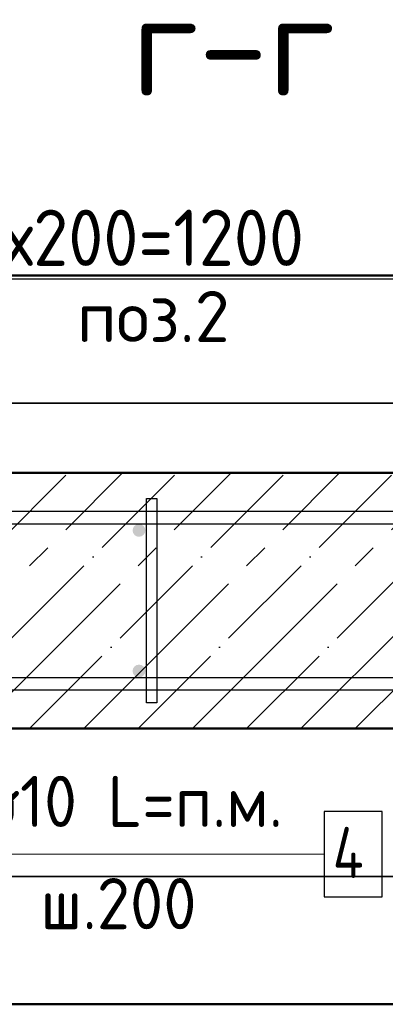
# Model space of a CAD drawing. Header units: millimetres. Extents: x -30645 to 44626, y 46540 to 77351.
# Tile 11 of 84: x -26677 to -26391, y 50022 to 50793. Entities that reach past the tile are written whole.
import ezdxf

# ---------------------------------------------------------------- set-up
doc = ezdxf.new("R2010")
doc.units = ezdxf.units.MM
doc.header["$PDMODE"] = 65
doc.linetypes.add('______11', pattern=[100, 80, -10, 0, -10])
doc.linetypes.add('______5', pattern=[220, 160, -20, 20, -20])
for name, color, linetype, lineweight in [('Standard', 7, 'Continuous', 25), ('Арм.стержн. вертикальными 1', 22, 'Continuous', 35), ('Арм.стержн.горизонт. 1', 180, 'Continuous', 35), ('Размерная линия_ общее', 7, 'Continuous', 13)]:
    doc.layers.add(name, color=color, linetype=linetype, lineweight=lineweight)
doc.layers.add('Арм.стержн.Стяжки', color=7, linetype='Continuous', lineweight=35, true_color=0x501e0f)
doc.styles.add('ISOCPEUR', font='ISOCPEUR')
doc.dimstyles.new('DIMSTYLE_3', dxfattribs={"dimtxt": 44, "dimasz": 50, "dimexe": 0, "dimexo": 0, "dimgap": 22, "dimtad": 2, "dimdec": 0, "dimrnd": 5, "dimzin": 12, "dimdsep": 46, "dimtxsty": 'ISOCPEUR', "dimblk1": 'ALL_ML_STRICH', "dimblk2": 'ALL_ML_STRICH', "dimsah": 1, "dimcen": 0, "dimclrd": 7, "dimclre": 256, "dimclrt": 7, "dimadec": 0, "dimazin": 0, "dimtfac": 1, "dimtdec": 0, "dimtix": 1, "dimtmove": 2, "dimatfit": 3, "dimfxl": 0, "dimtzin": 0, "dimlwd": 0, "dimlwe": -3, "dimarcsym": 0})

# ---------------------------------------------------------------- blocks, each defined once
blk = doc.blocks.new('ALL_ML_STRICH')
at = {"color": 0, "linetype": 'ByBlock', "lineweight": -2}
for p, q in [((0, -0.5), (0, 0.5)), ((-0.3, -0.3), (0.3, 0.3)), ((-1, 0), (0.5, 0))]:
    blk.add_line(p, q, dxfattribs=at)
blk = doc.blocks.new('*D200')
at = {"layer": 'DEFPOINTS', "color": 7, "linetype": 'Continuous', "lineweight": 13, "transparency": 33554687}
for p in [(-27183.48, 50590.09), (-27183.48, 50393.15), (-25983.48, 50393.15)]:
    blk.add_point(p, dxfattribs=at)
at = {"layer": 'Размерная линия_ общее', "color": 253, "linetype": 'Continuous', "lineweight": -2, "true_color": 0xa0a0a0, "transparency": 33554687}
for p, q in [((-27183.48, 50413.15), (-27183.48, 50590.09)), ((-25983.48, 50413.15), (-25983.48, 50590.09))]:
    blk.add_line(p, q, dxfattribs=at)
at = {"layer": 'Размерная линия_ общее', "color": 7, "linetype": 'Continuous', "lineweight": -2, "transparency": 33554687}
blk.add_line((-27183.48, 50590.09), (-25983.48, 50590.09), dxfattribs=at)
at = {"layer": 'Размерная линия_ общее', "color": 7, "linetype": 'Continuous', "lineweight": 13, "transparency": 33554687, "xscale": 50, "yscale": 50, "zscale": 50, "rotation": 180}
blk.add_blockref('ALL_ML_STRICH', (-27183.48, 50590.09), dxfattribs=at)
at = {"layer": 'Размерная линия_ общее', "color": 7, "linetype": 'Continuous', "lineweight": 13, "transparency": 33554687, "xscale": 50, "yscale": 50, "zscale": 50}
blk.add_blockref('ALL_ML_STRICH', (-25983.48, 50590.09), dxfattribs=at)
at = {"layer": 'Размерная линия_ общее', "color": 7, "linetype": 'Continuous', "lineweight": 13, "transparency": 33554687, "insert": (-26717.48, 50644.09), "char_height": 44, "width": 2.2, "attachment_point": 1, "line_spacing_factor": 0.60241, "style": 'ISOCPEUR'}
blk.add_mtext('\\W0.91;6х200=1200', dxfattribs=at)

msp = doc.modelspace()

# ---------------------------------------------------------------- hatches: boundary and pattern name
at = {"layer": 'Арм.стержн. вертикальными 1', "linetype": 'Continuous', "lineweight": 50, "transparency": 33554687}
for points in [[(-26578.48, 50393.15), (-26578.86, 50395.06), (-26579.95, 50396.69), (-26581.57, 50397.77), (-26583.48, 50398.15), (-26585.4, 50397.77), (-26587.02, 50396.69), (-26588.1, 50395.06), (-26588.48, 50393.15), (-26588.1, 50391.24), (-26587.02, 50389.61), (-26585.4, 50388.53), (-26583.48, 50388.15), (-26581.57, 50388.53), (-26579.95, 50389.61), (-26578.86, 50391.24)], [(-26578.48, 50283.15), (-26578.86, 50285.06), (-26579.95, 50286.68), (-26581.57, 50287.77), (-26583.48, 50288.15), (-26585.4, 50287.77), (-26587.02, 50286.68), (-26588.1, 50285.06), (-26588.48, 50283.15), (-26588.1, 50281.24), (-26587.02, 50279.61), (-26585.4, 50278.53), (-26583.48, 50278.15), (-26581.57, 50278.53), (-26579.95, 50279.61), (-26578.86, 50281.24)]]:
    msp.add_hatch(color=4, dxfattribs=at).paths.add_polyline_path(points)

# ---------------------------------------------------------------- linework, layer by layer
at = {"color": 52, "linetype": 'Continuous', "lineweight": -3, "transparency": 33554687}
for p, q in [((-25671.53, 50492.65), (-27313.97, 50492.65)), ((-27313.97, 50492.65), (-25671.53, 50492.65)), ((-27313.97, 50122.39), (-25671.53, 50122.39)), ((-25671.53, 50122.39), (-27313.97, 50122.39))]:
    msp.add_line(p, q, dxfattribs=at)
at = {"layer": 'Standard', "color": 7, "linetype": 'Continuous', "lineweight": 50, "transparency": 33554687}
for p, q in [((-25773.48, 50438.15), (-27223.48, 50438.15)), ((-27223.48, 50238.15), (-25773.48, 50238.15))]:
    msp.add_line(p, q, dxfattribs=at)
at = {"layer": 'Standard', "color": 253, "linetype": '______11', "lineweight": -3, "true_color": 0xababab, "transparency": 33554687}
for p, q in [((-26838.7, 50238.15), (-26638.7, 50438.15)), ((-26753.84, 50238.15), (-26553.84, 50438.15)), ((-26668.99, 50238.15), (-26468.99, 50438.15)), ((-26584.14, 50238.15), (-26384.14, 50438.15)), ((-26499.28, 50238.15), (-26299.28, 50438.15)), ((-26414.43, 50238.15), (-26214.43, 50438.15))]:
    msp.add_line(p, q, dxfattribs=at)
at = {"layer": 'Standard', "color": 253, "linetype": '______5', "lineweight": -3, "true_color": 0xababab, "transparency": 33554687}
for p, q in [((-26796.27, 50238.15), (-26596.27, 50438.15)), ((-26711.42, 50238.15), (-26511.42, 50438.15)), ((-26626.56, 50238.15), (-26426.56, 50438.15)), ((-26541.71, 50238.15), (-26341.71, 50438.15)), ((-26456.86, 50238.15), (-26256.86, 50438.15))]:
    msp.add_line(p, q, dxfattribs=at)
at = {"layer": 'Standard', "color": 7, "linetype": 'Continuous', "lineweight": 50, "transparency": 33554687}
msp.add_lwpolyline([(-27413.97, 50022.39), (-25571.53, 50022.39), (-25571.53, 50592.65), (-27413.97, 50592.65), (-27413.97, 50022.39)], dxfattribs=at)
at = {"layer": 'Арм.стержн.горизонт. 1', "color": 52, "linetype": 'Continuous', "lineweight": 50, "transparency": 33554687}
for p, q in [((-27223.48, 50438.15), (-25773.48, 50438.15)), ((-27223.48, 50238.15), (-25773.48, 50238.15))]:
    msp.add_line(p, q, dxfattribs=at)
at = {"layer": 'Арм.стержн.горизонт. 1', "color": 7, "linetype": 'Continuous', "lineweight": 13, "transparency": 33554687}
msp.add_line((-26726.59, 50139.82), (-26438.59, 50139.82), dxfattribs=at)
at = {"layer": 'Арм.стержн.горизонт. 1', "color": 4, "linetype": 'Continuous', "lineweight": 25, "transparency": 33554687}
for points in [[(-25803.48, 50398.15), (-27193.48, 50398.15), (-27193.48, 50408.15), (-25803.48, 50408.15), (-25803.48, 50398.15)], [(-25803.48, 50398.15), (-27193.48, 50398.15), (-27193.48, 50408.15), (-25803.48, 50408.15), (-25803.48, 50398.15)], [(-25803.48, 50398.15), (-27193.48, 50398.15), (-27193.48, 50408.15), (-25803.48, 50408.15), (-25803.48, 50398.15)], [(-25803.48, 50398.15), (-27193.48, 50398.15), (-27193.48, 50408.15), (-25803.48, 50408.15), (-25803.48, 50398.15)], [(-25803.48, 50398.15), (-27193.48, 50398.15), (-27193.48, 50408.15), (-25803.48, 50408.15), (-25803.48, 50398.15)], [(-25803.48, 50398.15), (-27193.48, 50398.15), (-27193.48, 50408.15), (-25803.48, 50408.15), (-25803.48, 50398.15)], [(-25803.48, 50398.15), (-27193.48, 50398.15), (-27193.48, 50408.15), (-25803.48, 50408.15), (-25803.48, 50398.15)], [(-25803.48, 50398.15), (-27193.48, 50398.15), (-27193.48, 50408.15), (-25803.48, 50408.15), (-25803.48, 50398.15)], [(-25803.48, 50398.15), (-27193.48, 50398.15), (-27193.48, 50408.15), (-25803.48, 50408.15), (-25803.48, 50398.15)], [(-25803.48, 50398.15), (-27193.48, 50398.15), (-27193.48, 50408.15), (-25803.48, 50408.15), (-25803.48, 50398.15)], [(-25803.48, 50398.15), (-27193.48, 50398.15), (-27193.48, 50408.15), (-25803.48, 50408.15), (-25803.48, 50398.15)], [(-25803.48, 50268.15), (-27193.48, 50268.15), (-27193.48, 50278.15), (-25803.48, 50278.15), (-25803.48, 50268.15)], [(-25803.48, 50268.15), (-27193.48, 50268.15), (-27193.48, 50278.15), (-25803.48, 50278.15), (-25803.48, 50268.15)], [(-25803.48, 50268.15), (-27193.48, 50268.15), (-27193.48, 50278.15), (-25803.48, 50278.15), (-25803.48, 50268.15)], [(-25803.48, 50268.15), (-27193.48, 50268.15), (-27193.48, 50278.15), (-25803.48, 50278.15), (-25803.48, 50268.15)], [(-25803.48, 50268.15), (-27193.48, 50268.15), (-27193.48, 50278.15), (-25803.48, 50278.15), (-25803.48, 50268.15)], [(-25803.48, 50268.15), (-27193.48, 50268.15), (-27193.48, 50278.15), (-25803.48, 50278.15), (-25803.48, 50268.15)], [(-25803.48, 50268.15), (-27193.48, 50268.15), (-27193.48, 50278.15), (-25803.48, 50278.15), (-25803.48, 50268.15)], [(-25803.48, 50268.15), (-27193.48, 50268.15), (-27193.48, 50278.15), (-25803.48, 50278.15), (-25803.48, 50268.15)], [(-25803.48, 50268.15), (-27193.48, 50268.15), (-27193.48, 50278.15), (-25803.48, 50278.15), (-25803.48, 50268.15)], [(-25803.48, 50268.15), (-27193.48, 50268.15), (-27193.48, 50278.15), (-25803.48, 50278.15), (-25803.48, 50268.15)], [(-25803.48, 50268.15), (-27193.48, 50268.15), (-27193.48, 50278.15), (-25803.48, 50278.15), (-25803.48, 50268.15)]]:
    msp.add_lwpolyline(points, dxfattribs=at)
at = {"layer": 'Арм.стержн.горизонт. 1', "color": 7, "linetype": 'Continuous', "lineweight": 25, "transparency": 33554687}
msp.add_lwpolyline([(-26438.59, 50106.48), (-26393.26, 50106.48), (-26393.26, 50173.15), (-26438.59, 50173.15), (-26438.59, 50106.48)], dxfattribs=at)
at = {"layer": 'Арм.стержн.Стяжки', "color": 40, "linetype": 'Continuous', "lineweight": 25, "transparency": 33554687}
msp.add_lwpolyline([(-26569.48, 50418.15), (-26569.48, 50258.15), (-26577.48, 50258.15), (-26577.48, 50418.15), (-26569.48, 50418.15)], dxfattribs=at)
msp.add_lwpolyline([(-26569.48, 50418.15), (-26569.48, 50258.15), (-26577.48, 50258.15), (-26577.48, 50418.15), (-26569.48, 50418.15)], dxfattribs=at)
msp.add_lwpolyline([(-26569.48, 50418.15), (-26569.48, 50258.15), (-26577.48, 50258.15), (-26577.48, 50418.15), (-26569.48, 50418.15)], dxfattribs=at)
msp.add_lwpolyline([(-26569.48, 50418.15), (-26569.48, 50258.15), (-26577.48, 50258.15), (-26577.48, 50418.15), (-26569.48, 50418.15)], dxfattribs=at)
msp.add_lwpolyline([(-26569.48, 50418.15), (-26569.48, 50258.15), (-26577.48, 50258.15), (-26577.48, 50418.15), (-26569.48, 50418.15)], dxfattribs=at)

# ---------------------------------------------------------------- texts
at = {"layer": 'Standard', "color": 7, "linetype": 'Continuous', "lineweight": 13, "transparency": 33554687, "style": 'ISOCPEUR'}
for s, insert, char_height, width, attachment_point in [('\\A1;{\\fISOCPEUR|i0|b0;\\H80.000000;\\W1.000000;\\C7;г-г}\\P', (-26589.31, 50773.45), 80, 204.5217, 4), ('\\A1;{\\fISOCPEUR|i0|b0;\\H40.000000;\\W1.000000;\\C7;поз.2}\\P', (-26632, 50540.49), 40, 140.7692, 7)]:
    msp.add_mtext(s, dxfattribs=dict(at, insert=insert, char_height=char_height, width=width, attachment_point=attachment_point))
at = {"layer": 'Арм.стержн.горизонт. 1', "color": 7, "linetype": 'Continuous', "lineweight": 25, "transparency": 33554687, "char_height": 40, "attachment_point": 7, "style": 'ISOCPEUR'}
for s, insert, width in [('\\W0.94;ø10 L=п.м.', (-26706.59, 50161.15), 266.6442), ('\\W0.80;4', (-26431.93, 50121.15), 47.9778), ('\\W0.95;ш.200 ', (-26660.59, 50081.15), 174.9328)]:
    msp.add_mtext(s, dxfattribs=dict(at, insert=insert, width=width))

# ---------------------------------------------------------------- dimensions: what is measured, and where the dimension line sits
at = {"layer": 'Размерная линия_ общее', "color": 7, "linetype": 'Continuous', "lineweight": 13, "transparency": 33554687}
dim = msp.add_linear_dim(base=(-25983.48, 50590.09), p1=(-27183.48, 50413.15), p2=(-25983.48, 50413.15), text='\\W0.91;6х200=1200', dimstyle='DIMSTYLE_3', override={"dimpost": '<>', "dimclrd": 7, "dimclre": 253, "dimclrt": 7, "dimlwd": 0, "dimlwe": 65533}, dxfattribs=at)
dim.commit()
dim.dimension.update_dxf_attribs({"geometry": '*D200', "text_midpoint": (-26583.48, 50612.09), "dimtype": 160})

doc.saveas('drawing.dxf')
